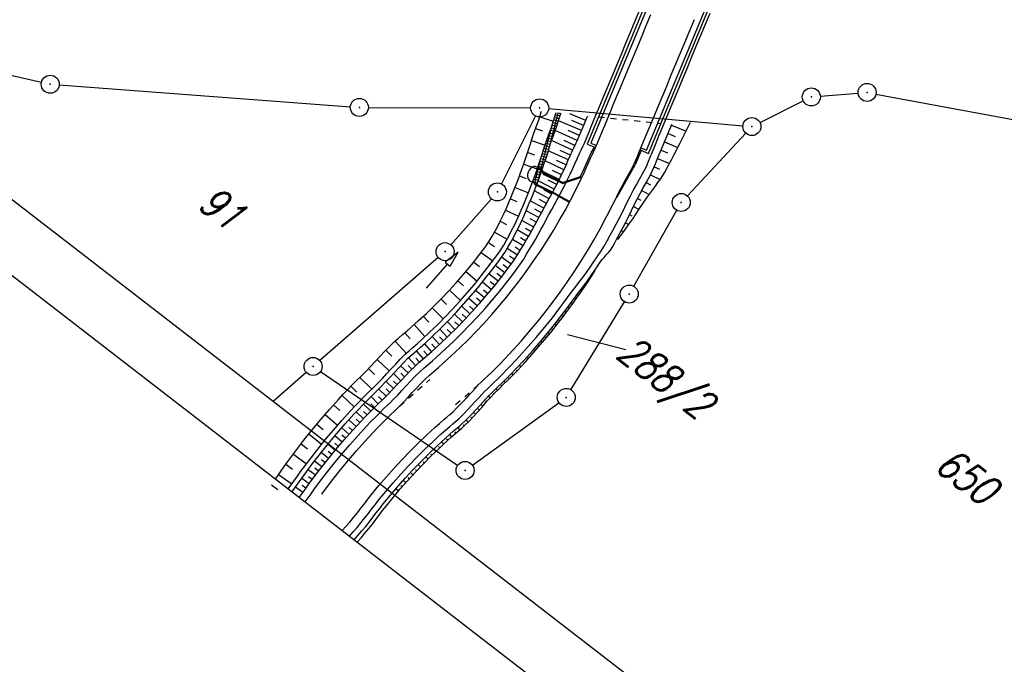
# Model space of a CAD drawing. Extents: x 448814 to 449970, y 436659 to 437685.
# Tile 25 of 132: x 449216 to 449298, y 437011 to 437064. Entities that reach past the tile are written whole.
import ezdxf

# ---------------------------------------------------------------- set-up
doc = ezdxf.new("R2010")
doc.units = 0
doc.header["$LTSCALE"] = 2
doc.header["$MEASUREMENT"] = 0
for name, pattern in [('ACAD_ISO03W100', [0.5, 0.25, -0.25]), ('AUSGEZOGEN', [0]), ('PUNKTX2', [0.5, 0.25, -0.25])]:
    doc.linetypes.add(name, pattern=pattern)
doc.layers.get('0').update_dxf_attribs({"linetype": 'AUSGEZOGEN'})
for name, color, linetype in [('213_FLSTNR', 8, 'AUSGEZOGEN'), ('213_GRENZL', 8, 'AUSGEZOGEN'), ('213_GRENZP', 8, 'AUSGEZOGEN'), ('DB-Bestand', 8, 'CONTINUOUS'), ('DB-Ingenieurbauwerke', 15, 'CONTINUOUS'), ('DB-Weg-Boeschungen', 15, 'CONTINUOUS'), ('DB-Wege', 15, 'CONTINUOUS'), ('FBRTOP', 250, 'AUSGEZOGEN'), ('Planeinteilung', 250, 'CONTINUOUS'), ('RAHMEN', 7, 'AUSGEZOGEN')]:
    doc.layers.add(name, color=color, linetype=linetype)
doc.styles.add('ROMANS', font='romans.shx', dxfattribs={"width": 0.8})

# ---------------------------------------------------------------- blocks, each defined once
blk = doc.blocks.new('*X103')
at = {"color": 0, "linetype": 'ByBlock'}
for p, q in [((-14331, 443829), (-14169, 443991)), ((-14100, 443912), (-14197, 444009)), ((-13739, 443234), (-14333, 443827)), ((-14303, 443539), (-14020, 443821)), ((-14155, 443369), (-13872, 443651)), ((-14005, 443200), (-13723, 443483)), ((-13855, 443032), (-13752, 443135)), ((-13752, 443135), (-13573, 443314)), ((-12883, 442377), (-13739, 443234)), ((-13707, 442862), (-13424, 443145)), ((-13775, 442951), (-13849, 443025)), ((-13066, 442242), (-13775, 442951)), ((-13559, 442692), (-13276, 442974)), ((-13414, 442518), (-13130, 442802)), ((-13272, 442343), (-12987, 442627)), ((-13021, 442275), (-12846, 442450)), ((-12236, 441730), (-12883, 442377)), ((-13131, 442166), (-13021, 442275)), ((-10992, 440168), (-13066, 442242)), ((-12988, 441990), (-12704, 442274)), ((-12843, 441817), (-12561, 442099)), ((-12694, 441647), (-12412, 441930)), ((-12544, 441479), (-12263, 441760)), ((-12393, 441312), (-12112, 441593)), ((-12243, 441144), (-11961, 441426)), ((-12094, 440975), (-11812, 441256)), ((-11945, 440805), (-11663, 441087)), ((-11222, 440080), (-11932, 440789)), ((-11798, 440634), (-11516, 440916)), ((-11651, 440463), (-11369, 440745)), ((-11504, 440291), (-11223, 440573)), ((-11358, 440120), (-11076, 440401)), ((-10395, 439252), (-11222, 440080)), ((-11212, 439947), (-10992, 440168)), ((-11067, 439774), (-10785, 440056)), ((-10992, 440168), (-10931, 440229)), ((-10342, 439518), (-10992, 440168)), ((-10923, 439600), (-10642, 439882)), ((-10780, 439425), (-10498, 439707)), ((-10636, 439251), (-10354, 439533)), ((-10493, 439076), (-10210, 439358)), ((-10281, 439139), (-10395, 439252))]:
    blk.add_line(p, q, dxfattribs=at)
blk = doc.blocks.new('1135420')
blk.add_line((0, 0), (1135, 0))
at = {"layer": 'RAHMEN'}
blk.add_line((25, 5), (950, 5), dxfattribs=at)
blk = doc.blocks.new('GST')
at = {"color": 0}
blk.add_circle((0, 0), 0.75, dxfattribs=at)
blk.add_point((0, 0), dxfattribs=at)

msp = doc.modelspace()

# ---------------------------------------------------------------- linework, layer by layer
at = {"layer": '213_FLSTNR', "flags": 128}
msp.add_lwpolyline([(449261.956, 437038.237), (449266.811, 437036.969)], dxfattribs=at)
at = {"layer": '213_GRENZL'}
for p, q in [((449196.284, 437064.187), (449218.212, 437059.2)), ((449219.691, 437058.977), (449243.905, 437057.169)), ((449283.001, 437058.043), (449286.146, 437058.294)), ((449287.63, 437058.218), (449299.316, 437056.059)), ((449245.403, 437057.112), (449258.903, 437057.076)), ((449260.4, 437057.008), (449276.565, 437055.589)), ((449277.984, 437055.858), (449281.582, 437057.649)), ((449259.316, 437056.404), (449256.471, 437050.754)), ((449271.944, 437049.752), (449276.802, 437054.974)), ((449255.639, 437049.52), (449252.277, 437045.678)), ((449267.474, 437042.236), (449271.063, 437048.552)), ((449251.217, 437044.622), (449241.369, 437036.055)), ((449262.253, 437033.634), (449266.713, 437040.943)), ((449240.238, 437035.071), (449237.471, 437032.664)), ((449241.422, 437035.14), (449252.834, 437027.337)), ((449254.061, 437027.353), (449261.255, 437032.554))]:
    msp.add_line(p, q, dxfattribs=at)
at = {"layer": 'DB-Bestand', "linetype": 'ACAD_ISO03W100'}
msp.add_lwpolyline([(449264.542, 437056.322), (449269.734, 437055.784)], dxfattribs=at)
at = {"layer": 'DB-Ingenieurbauwerke', "linetype": 'Continuous'}
for p, q in [((449271.666, 437073.435), (449263.6, 437054.058)), ((449268.694, 437053.286), (449277.06, 437073.382)), ((449271.82, 437073.154), (449263.908, 437054.146)), ((449268.541, 437053.567), (449276.453, 437072.574)), ((449263.6, 437054.058), (449264.292, 437053.77)), ((449263.908, 437054.146), (449264.369, 437053.954)), ((449263.945, 437053.336), (449264.203, 437053.807)), ((449268.079, 437053.759), (449268.541, 437053.567)), ((449268.094, 437053.536), (449267.598, 437052.344)), ((449268.002, 437053.574), (449268.695, 437053.286)), ((449259.693, 437052.027), (449259.23, 437052.219)), ((449260.041, 437051.513), (449259.693, 437052.027)), ((449260.095, 437051.576), (449259.726, 437052.12)), ((449266.083, 437049.618), (449267.596, 437052.34)), ((449261.547, 437050.782), (449260.041, 437051.513)), ((449261.554, 437050.867), (449260.095, 437051.576)), ((449261.547, 437050.782), (449263.123, 437051.303)), ((449261.554, 437050.867), (449263.037, 437051.357)), ((449261.011, 437049.927), (449258.799, 437051.004)), ((449260.974, 437049.856), (449259.225, 437050.708)), ((449260.974, 437049.856), (449262.064, 437049.253)), ((449261.011, 437049.927), (449262.102, 437049.323))]:
    msp.add_line(p, q, dxfattribs=at)
for centre, radius, start, end in [((449219.779, 437072.389), 48.1, 334.07084, 336.66476), ((449259.407, 437051.472), 0.767, 103.32452, 217.60896)]:
    msp.add_arc(centre, radius, start, end, dxfattribs=at)
at = {"layer": 'DB-Weg-Boeschungen', "linetype": 'Continuous'}
for p, q in [((449259.659, 437056.341), (449260.788, 437055.954)), ((449263.481, 437056.017), (449262.158, 437056.569)), ((449259.313, 437055.351), (449259.883, 437055.162)), ((449263.144, 437055.202), (449261.218, 437055.993)), ((449263.311, 437055.611), (449262.333, 437056.015)), ((449270.619, 437055.628), (449271.832, 437055.122)), ((449262.786, 437054.35), (449260.955, 437055.181)), ((449262.972, 437054.778), (449262.03, 437055.18)), ((449270.331, 437054.934), (449270.913, 437054.691)), ((449258.978, 437054.367), (449260.109, 437053.985)), ((449262.397, 437053.542), (449260.649, 437054.354)), ((449262.586, 437053.934), (449261.697, 437054.357)), ((449270.042, 437054.241), (449271.151, 437053.778)), ((449258.659, 437053.367), (449259.227, 437053.181)), ((449262.046, 437052.744), (449260.371, 437053.487)), ((449262.22, 437053.149), (449261.362, 437053.533)), ((449269.465, 437052.856), (449270.445, 437052.442)), ((449269.753, 437053.547), (449270.277, 437053.329)), ((449258.328, 437052.389), (449259.456, 437051.995)), ((449261.667, 437051.918), (449260.101, 437052.658)), ((449261.86, 437052.331), (449261.049, 437052.701)), ((449269.184, 437052.175), (449269.632, 437051.97)), ((449257.983, 437051.422), (449258.541, 437051.209)), ((449261.272, 437051.104), (449259.818, 437051.828)), ((449261.471, 437051.51), (449260.716, 437051.877)), ((449268.87, 437051.512), (449269.669, 437051.11)), ((449257.605, 437050.459), (449258.719, 437050.015)), ((449260.864, 437050.301), (449259.522, 437050.997)), ((449261.07, 437050.701), (449260.371, 437051.057)), ((449268.513, 437050.868), (449268.865, 437050.675)), ((449257.215, 437049.507), (449257.763, 437049.273)), ((449260.44, 437049.502), (449259.213, 437050.175)), ((449260.654, 437049.901), (449260.012, 437050.243)), ((449267.792, 437049.545), (449268.068, 437049.4)), ((449268.146, 437050.212), (449268.773, 437049.87)), ((449260.002, 437048.728), (449258.869, 437049.352)), ((449260.22, 437049.11), (449259.633, 437049.439)), ((449267.456, 437048.868), (449267.926, 437048.631)), ((449256.813, 437048.557), (449257.902, 437048.067)), ((449259.593, 437047.956), (449258.525, 437048.513)), ((449259.795, 437048.345), (449259.245, 437048.638)), ((449267.127, 437048.192), (449267.316, 437048.097)), ((449256.373, 437047.64), (449256.907, 437047.37)), ((449259.171, 437047.163), (449258.174, 437047.707)), ((449259.386, 437047.559), (449258.87, 437047.832)), ((449266.792, 437047.522), (449267.071, 437047.377)), ((449255.898, 437046.743), (449256.937, 437046.155)), ((449258.729, 437046.379), (449257.793, 437046.917)), ((449258.503, 437045.991), (449258.047, 437046.258)), ((449258.951, 437046.769), (449258.469, 437047.04)), ((449266.44, 437046.86), (449266.532, 437046.81)), ((449255.387, 437045.876), (449255.888, 437045.551)), ((449258.273, 437045.607), (449257.382, 437046.138)), ((449258.041, 437045.222), (449257.605, 437045.488)), ((449266.085, 437046.198), (449266.174, 437046.152)), ((449254.799, 437045.056), (449255.759, 437044.352)), ((449257.288, 437044.075), (449256.485, 437044.662)), ((449257.805, 437044.835), (449256.954, 437045.377)), ((449257.554, 437044.448), (449257.142, 437044.731)), ((449254.175, 437044.249), (449254.645, 437043.876)), ((449256.744, 437043.358), (449255.964, 437043.958)), ((449257.015, 437043.714), (449256.621, 437044.013)), ((449253.519, 437043.46), (449254.453, 437042.673)), ((449256.194, 437042.651), (449255.431, 437043.258)), ((449256.471, 437043.004), (449256.085, 437043.305)), ((449263.959, 437043.035), (449263.932, 437043.051)), ((449264.198, 437043.42), (449264.165, 437043.441)), ((449252.844, 437042.683), (449253.309, 437042.272)), ((449255.628, 437041.954), (449254.885, 437042.57)), ((449255.912, 437042.301), (449255.536, 437042.607)), ((449263.464, 437042.272), (449263.417, 437042.303)), ((449263.715, 437042.651), (449263.638, 437042.701)), ((449252.153, 437041.924), (449253.074, 437041.062)), ((449255.051, 437041.27), (449254.324, 437041.891)), ((449255.341, 437041.61), (449254.974, 437041.92)), ((449262.941, 437041.528), (449262.884, 437041.569)), ((449263.206, 437041.897), (449263.102, 437041.97)), ((449251.444, 437041.18), (449251.901, 437040.731)), ((449253.855, 437039.933), (449253.167, 437040.568)), ((449254.46, 437040.596), (449253.751, 437041.223)), ((449254.159, 437040.263), (449253.81, 437040.579)), ((449254.758, 437040.932), (449254.398, 437041.244)), ((449262.139, 437040.428), (449262.008, 437040.523)), ((449262.404, 437040.796), (449262.34, 437040.843)), ((449262.671, 437041.162), (449262.55, 437041.251)), ((449249.971, 437039.739), (449250.422, 437039.257)), ((449250.717, 437040.452), (449251.623, 437039.519)), ((449253.238, 437039.281), (449252.57, 437039.924)), ((449253.548, 437039.605), (449253.209, 437039.925)), ((449261.599, 437039.697), (449261.468, 437039.796)), ((449261.872, 437040.061), (449261.806, 437040.109)), ((449249.212, 437039.045), (449250.104, 437038.047)), ((449252.608, 437038.641), (449251.96, 437039.292)), ((449252.925, 437038.959), (449252.596, 437039.283)), ((449261.042, 437038.978), (449260.911, 437039.082)), ((449261.322, 437039.336), (449261.257, 437039.387)), ((449248.426, 437038.362), (449248.877, 437037.853)), ((449251.314, 437037.399), (449250.705, 437038.061)), ((449251.641, 437037.704), (449251.333, 437038.034)), ((449251.967, 437038.013), (449251.339, 437038.671)), ((449252.289, 437038.325), (449251.97, 437038.653)), ((449260.474, 437038.269), (449260.343, 437038.376)), ((449260.759, 437038.622), (449260.694, 437038.675)), ((449247.625, 437037.669), (449248.56, 437036.66)), ((449250.651, 437036.797), (449250.06, 437037.463)), ((449250.983, 437037.096), (449250.684, 437037.428)), ((449259.598, 437037.225), (449259.533, 437037.281)), ((449259.893, 437037.571), (449259.763, 437037.68)), ((449260.185, 437037.919), (449260.12, 437037.973)), ((449246.857, 437036.922), (449247.351, 437036.431)), ((449249.978, 437036.21), (449249.4, 437036.876)), ((449250.313, 437036.501), (449250.023, 437036.836)), ((449258.998, 437036.542), (449258.934, 437036.599)), ((449259.299, 437036.882), (449259.171, 437036.995)), ((449246.126, 437036.151), (449247.145, 437035.192)), ((449248.715, 437035.024), (449248.089, 437035.619)), ((449249.017, 437035.336), (449248.71, 437035.641)), ((449249.325, 437035.635), (449248.728, 437036.27)), ((449249.645, 437035.923), (449249.355, 437036.251)), ((449258.077, 437035.537), (449257.953, 437035.655)), ((449258.387, 437035.869), (449258.324, 437035.927)), ((449258.694, 437036.204), (449258.567, 437036.32)), ((449245.421, 437035.389), (449245.926, 437034.905)), ((449248.109, 437034.379), (449247.481, 437034.968)), ((449248.413, 437034.703), (449248.098, 437034.998)), ((449257.448, 437034.88), (449257.326, 437035.001)), ((449257.764, 437035.207), (449257.703, 437035.267)), ((449244.687, 437034.656), (449245.687, 437033.68)), ((449247.503, 437033.728), (449246.879, 437034.317)), ((449247.806, 437034.055), (449247.492, 437034.349)), ((449256.484, 437033.917), (449256.425, 437033.978)), ((449256.808, 437034.236), (449256.69, 437034.356)), ((449257.129, 437034.556), (449257.069, 437034.617)), ((449243.219, 437033.149), (449244.234, 437032.203)), ((449243.95, 437033.917), (449244.448, 437033.431)), ((449246.872, 437033.082), (449246.273, 437033.69)), ((449247.193, 437033.402), (449246.886, 437033.7)), ((449255.839, 437033.284), (449255.772, 437033.349)), ((449256.159, 437033.601), (449256.038, 437033.725)), ((449242.505, 437032.371), (449243.019, 437031.909)), ((449245.604, 437031.847), (449245.008, 437032.435)), ((449245.914, 437032.16), (449245.617, 437032.458)), ((449246.226, 437032.467), (449245.638, 437033.074)), ((449246.546, 437032.773), (449246.252, 437033.079)), ((449254.935, 437032.275), (449254.767, 437032.421)), ((449255.229, 437032.62), (449255.149, 437032.69)), ((449255.528, 437032.958), (449255.379, 437033.094)), ((449241.805, 437031.579), (449242.846, 437030.677)), ((449244.99, 437031.214), (449244.391, 437031.788)), ((449245.296, 437031.532), (449244.998, 437031.822)), ((449254.328, 437031.596), (449254.148, 437031.762)), ((449254.635, 437031.933), (449254.547, 437032.011)), ((449241.121, 437030.774), (449241.648, 437030.334)), ((449244.387, 437030.572), (449243.785, 437031.13)), ((449244.687, 437030.894), (449244.387, 437031.177)), ((449253.37, 437030.615), (449253.285, 437030.708)), ((449253.7, 437030.933), (449253.523, 437031.113)), ((449254.018, 437031.262), (449253.926, 437031.349)), ((449240.453, 437029.956), (449241.518, 437029.099)), ((449243.795, 437029.92), (449243.189, 437030.461)), ((449243.503, 437029.59), (449243.2, 437029.857)), ((449244.089, 437030.247), (449243.788, 437030.522)), ((449252.339, 437029.725), (449252.167, 437029.92)), ((449252.679, 437030.023), (449252.595, 437030.12)), ((449253.025, 437030.315), (449252.859, 437030.507)), ((449239.8, 437029.125), (449240.338, 437028.708)), ((449242.644, 437028.586), (449242.032, 437029.096)), ((449243.214, 437029.257), (449242.605, 437029.784)), ((449242.927, 437028.922), (449242.622, 437029.182)), ((449251.671, 437029.116), (449251.491, 437029.309)), ((449252.004, 437029.422), (449251.916, 437029.519)), ((449239.162, 437028.282), (449240.251, 437027.471)), ((449242.084, 437027.905), (449241.471, 437028.4)), ((449242.362, 437028.247), (449242.056, 437028.498)), ((449250.689, 437028.179), (449250.594, 437028.276)), ((449251.013, 437028.495), (449250.827, 437028.688)), ((449251.34, 437028.807), (449251.249, 437028.903)), ((449238.544, 437027.43), (449239.091, 437027.033)), ((449241.538, 437027.215), (449240.921, 437027.693)), ((449241.809, 437027.56), (449241.502, 437027.804)), ((449249.734, 437027.214), (449249.535, 437027.407)), ((449250.049, 437027.539), (449249.951, 437027.635)), ((449250.367, 437027.86), (449250.175, 437028.054)), ((449237.938, 437026.572), (449239.036, 437025.792)), ((449241.001, 437026.515), (449240.383, 437026.979)), ((449241.268, 437026.866), (449240.959, 437027.102)), ((449249.114, 437026.556), (449248.907, 437026.747)), ((449249.422, 437026.886), (449249.321, 437026.983)), ((449240.475, 437025.806), (449239.858, 437026.257)), ((449240.736, 437026.161), (449240.428, 437026.39)), ((449248.507, 437025.886), (449248.292, 437026.076)), ((449248.809, 437026.223), (449248.703, 437026.318)), ((449237.335, 437025.719), (449237.882, 437025.33)), ((449239.953, 437025.089), (449239.342, 437025.532)), ((449240.215, 437025.448), (449239.907, 437025.671)), ((449247.912, 437025.205), (449247.69, 437025.393)), ((449248.208, 437025.546), (449248.099, 437025.641))]:
    msp.add_line(p, q, dxfattribs=at)
for points in [[(449237.676, 437026.202), (449238.107, 437026.812), (449238.408, 437027.239), (449238.711, 437027.663), (449239.367, 437028.556), (449240.041, 437029.436), (449240.733, 437030.302), (449241.442, 437031.155), (449242.168, 437031.994), (449242.911, 437032.817), (449243.289, 437033.224), (449243.671, 437033.627), (449244.056, 437034.027), (449244.446, 437034.421), (449244.711, 437034.679), (449244.976, 437034.938), (449245.238, 437035.199), (449245.621, 437035.604), (449245.999, 437036.014), (449246.765, 437036.828), (449247.158, 437037.226), (449247.562, 437037.612), (449247.906, 437037.918), (449248.256, 437038.217), (449248.592, 437038.504), (449248.926, 437038.793), (449249.585, 437039.382), (449250.232, 437039.984), (449250.867, 437040.599), (449251.49, 437041.227), (449252.101, 437041.867), (449252.698, 437042.52), (449253.283, 437043.184), (449253.854, 437043.86), (449254.136, 437044.201), (449254.412, 437044.547), (449254.681, 437044.898), (449254.945, 437045.253), (449255.205, 437045.612), (449255.453, 437045.978), (449255.682, 437046.358), (449255.899, 437046.745), (449256.11, 437047.135), (449256.316, 437047.528), (449256.514, 437047.924), (449256.705, 437048.324), (449256.889, 437048.727), (449257.065, 437049.134), (449257.23, 437049.545), (449257.395, 437049.956), (449257.564, 437050.361), (449257.733, 437050.767), (449257.892, 437051.177), (449258.044, 437051.589), (449258.337, 437052.415), (449258.478, 437052.828), (449258.617, 437053.242), (449258.754, 437053.655), (449258.887, 437054.069), (449259.014, 437054.484), (449259.147, 437054.897), (449259.253, 437055.19), (449259.363, 437055.483), (449259.471, 437055.776), (449259.63, 437056.252), (449259.782, 437056.73), (449259.81, 437056.812)], [(449238.741, 437025.379), (449239.197, 437026.019), (449239.497, 437026.439), (449239.798, 437026.858), (449240.442, 437027.726), (449241.104, 437028.581), (449241.782, 437029.423), (449242.477, 437030.252), (449243.189, 437031.066), (449243.917, 437031.866), (449244.288, 437032.26), (449244.662, 437032.652), (449245.039, 437033.04), (449245.421, 437033.422), (449245.681, 437033.673), (449245.94, 437033.924), (449246.197, 437034.178), (449246.571, 437034.571), (449246.94, 437034.97), (449247.311, 437035.37), (449247.683, 437035.767), (449248.059, 437036.164), (449248.444, 437036.551), (449248.789, 437036.87), (449249.141, 437037.181), (449249.482, 437037.483), (449249.821, 437037.787), (449250.489, 437038.407), (449251.144, 437039.039), (449251.786, 437039.684), (449252.415, 437040.342), (449253.03, 437041.013), (449253.632, 437041.695), (449254.22, 437042.389), (449254.794, 437043.094), (449255.353, 437043.811), (449255.626, 437044.174), (449255.898, 437044.539), (449256.167, 437044.905), (449256.425, 437045.279), (449256.662, 437045.667), (449256.887, 437046.064), (449257.106, 437046.463), (449257.32, 437046.865), (449257.525, 437047.271), (449257.723, 437047.681), (449257.915, 437048.094), (449258.097, 437048.511), (449258.268, 437048.932), (449258.439, 437049.353), (449258.615, 437049.769), (449258.789, 437050.185), (449258.954, 437050.605), (449259.111, 437051.028), (449259.415, 437051.876), (449259.561, 437052.3), (449259.704, 437052.725), (449259.846, 437053.149), (449259.983, 437053.575), (449260.114, 437054.001), (449260.251, 437054.425), (449260.358, 437054.722), (449260.47, 437055.018), (449260.579, 437055.315), (449260.737, 437055.791), (449260.888, 437056.269), (449261.024, 437056.687)], [(449239.058, 437025.135), (449239.521, 437025.783), (449239.819, 437026.202), (449240.12, 437026.62), (449240.759, 437027.482), (449241.416, 437028.331), (449242.089, 437029.166), (449242.779, 437029.989), (449243.485, 437030.797), (449244.208, 437031.591), (449244.576, 437031.983), (449244.947, 437032.371), (449245.321, 437032.757), (449245.701, 437033.136), (449246.087, 437033.51), (449246.47, 437033.886), (449246.842, 437034.276), (449247.207, 437034.673), (449247.575, 437035.07), (449247.945, 437035.465), (449248.317, 437035.859), (449248.7, 437036.243), (449249.047, 437036.564), (449249.401, 437036.877), (449249.745, 437037.181), (449250.087, 437037.488), (449250.761, 437038.113), (449251.421, 437038.751), (449252.069, 437039.402), (449252.704, 437040.066), (449253.325, 437040.742), (449253.932, 437041.43), (449254.525, 437042.13), (449255.104, 437042.842), (449255.668, 437043.565), (449255.944, 437043.931), (449256.218, 437044.299), (449256.489, 437044.668), (449256.749, 437045.046), (449256.989, 437045.437), (449257.216, 437045.837), (449257.438, 437046.239), (449257.654, 437046.645), (449257.861, 437047.054), (449258.062, 437047.467), (449258.255, 437047.883), (449258.439, 437048.304), (449258.613, 437048.728), (449258.785, 437049.153), (449258.963, 437049.573), (449259.14, 437049.992), (449259.307, 437050.416), (449259.466, 437050.842), (449259.772, 437051.697), (449259.92, 437052.125), (449260.066, 437052.554), (449260.209, 437052.981), (449260.348, 437053.41), (449260.48, 437053.84), (449260.619, 437054.268), (449260.727, 437054.566), (449260.839, 437054.863), (449260.948, 437055.161), (449261.106, 437055.637), (449261.257, 437056.116), (449261.413, 437056.592), (449261.431, 437056.645)], [(449239.653, 437024.676), (449240.134, 437025.337), (449240.435, 437025.751), (449240.737, 437026.163), (449241.375, 437027.006), (449242.029, 437027.837), (449242.7, 437028.654), (449243.387, 437029.458), (449244.09, 437030.248), (449244.809, 437031.024), (449245.174, 437031.406), (449245.543, 437031.785), (449245.914, 437032.161), (449246.292, 437032.531), (449246.548, 437032.774), (449246.803, 437033.016), (449247.056, 437033.262), (449247.424, 437033.644), (449247.785, 437034.033), (449248.148, 437034.421), (449248.513, 437034.809), (449248.88, 437035.196), (449249.258, 437035.572), (449249.612, 437035.894), (449249.974, 437036.207), (449250.328, 437036.514), (449250.68, 437036.823), (449251.373, 437037.452), (449252.054, 437038.096), (449252.721, 437038.753), (449253.375, 437039.423), (449254.016, 437040.106), (449254.643, 437040.802), (449255.256, 437041.51), (449255.855, 437042.23), (449256.439, 437042.962), (449256.725, 437043.333), (449257.009, 437043.706), (449257.291, 437044.08), (449257.563, 437044.461), (449257.817, 437044.854), (449258.061, 437045.255), (449258.303, 437045.656), (449258.543, 437046.058), (449258.777, 437046.463), (449259.007, 437046.87), (449259.234, 437047.278), (449259.455, 437047.69), (449259.669, 437048.104), (449259.886, 437048.518), (449260.114, 437048.924), (449260.344, 437049.329), (449260.568, 437049.738), (449260.785, 437050.15), (449261, 437050.563), (449261.21, 437050.979), (449261.416, 437051.396), (449261.618, 437051.816), (449261.817, 437052.237), (449262.009, 437052.661), (449262.195, 437053.089), (449262.384, 437053.515), (449262.524, 437053.806), (449262.666, 437054.097), (449262.804, 437054.389), (449263.001, 437054.848), (449263.188, 437055.312), (449263.379, 437055.774), (449263.573, 437056.235), (449263.647, 437056.415)], [(449244.211, 437021.158), (449244.534, 437021.515), (449244.867, 437021.891), (449245.184, 437022.264), (449245.491, 437022.644), (449245.775, 437023.018), (449246.057, 437023.393), (449246.345, 437023.764), (449246.638, 437024.131), (449247.234, 437024.857), (449247.844, 437025.57), (449248.468, 437026.272), (449249.107, 437026.961), (449249.759, 437027.637), (449250.424, 437028.3), (449251.102, 437028.949), (449251.447, 437029.268), (449251.794, 437029.585), (449252.143, 437029.899), (449252.497, 437030.206), (449252.738, 437030.407), (449252.978, 437030.607), (449253.213, 437030.814), (449253.465, 437031.055), (449253.709, 437031.304), (449253.95, 437031.556), (449254.318, 437031.939), (449254.681, 437032.327), (449254.918, 437032.59), (449255.154, 437032.853), (449255.396, 437033.111), (449255.646, 437033.358), (449255.902, 437033.599), (449256.159, 437033.839), (449256.538, 437034.206), (449256.911, 437034.579), (449257.281, 437034.955), (449257.648, 437035.333), (449258.37, 437036.103), (449259.076, 437036.886), (449259.766, 437037.684), (449260.441, 437038.495), (449261.099, 437039.32), (449261.422, 437039.736), (449261.74, 437040.157), (449262.051, 437040.583), (449262.364, 437041.007), (449262.686, 437041.427), (449263.008, 437041.845), (449263.323, 437042.269), (449263.634, 437042.696), (449263.945, 437043.125), (449264.244, 437043.561), (449264.435, 437043.859), (449264.628, 437044.154), (449264.838, 437044.438), (449265.015, 437044.642), (449265.199, 437044.84), (449265.381, 437045.04), (449265.55, 437045.248), (449265.742, 437045.544), (449265.911, 437045.856), (449266.072, 437046.174), (449266.322, 437046.643), (449266.575, 437047.109), (449266.821, 437047.58), (449267.06, 437048.055), (449267.293, 437048.532), (449267.525, 437049.01), (449267.762, 437049.486), (449268.008, 437049.958), (449268.264, 437050.426), (449268.527, 437050.892), (449268.697, 437051.193), (449268.862, 437051.496), (449269.017, 437051.803), (449269.155, 437052.107), (449269.284, 437052.414), (449269.411, 437052.723), (449269.602, 437053.185), (449269.795, 437053.646), (449270.179, 437054.569), (449270.563, 437055.492), (449270.652, 437055.706)], [(449266.156, 437046.127), (449266.477, 437046.56), (449266.795, 437046.994), (449267.111, 437047.432), (449267.419, 437047.875), (449267.721, 437048.324), (449268.021, 437048.774), (449268.325, 437049.227), (449268.635, 437049.675), (449268.956, 437050.124), (449269.281, 437050.57), (449269.49, 437050.856), (449269.694, 437051.145), (449269.887, 437051.441), (449270.059, 437051.729), (449270.221, 437052.023), (449270.379, 437052.32), (449270.616, 437052.763), (449270.852, 437053.206), (449271.315, 437054.096), (449271.543, 437054.543), (449271.768, 437054.991), (449271.989, 437055.441), (449272.212, 437055.89)], [(449250.226, 437042.082), (449251.996, 437044.076), (449252.196, 437043.899), (449252.882, 437045.073), (449251.797, 437044.253), (449251.996, 437044.076)], [(449244.468, 437020.96), (449244.793, 437021.326), (449245.122, 437021.706), (449245.435, 437022.079), (449245.738, 437022.46), (449246.019, 437022.833), (449246.297, 437023.207), (449246.582, 437023.577), (449246.871, 437023.943), (449247.46, 437024.668), (449248.062, 437025.38), (449248.68, 437026.08), (449249.311, 437026.768), (449249.955, 437027.443), (449250.613, 437028.105), (449251.285, 437028.755), (449251.625, 437029.074), (449251.969, 437029.39), (449252.315, 437029.704), (449252.666, 437030.012), (449252.904, 437030.213), (449253.142, 437030.414), (449253.375, 437030.62), (449253.751, 437030.985), (449254.114, 437031.364), (449254.477, 437031.757), (449254.833, 437032.157), (449255.064, 437032.427), (449255.296, 437032.697), (449255.532, 437032.963), (449255.9, 437033.345), (449256.277, 437033.716), (449256.656, 437034.086), (449257.032, 437034.458), (449257.772, 437035.215), (449258.496, 437035.987), (449259.204, 437036.773), (449259.896, 437037.574), (449260.571, 437038.389), (449261.23, 437039.217), (449261.553, 437039.636), (449261.871, 437040.059), (449262.181, 437040.487), (449262.491, 437040.916), (449262.805, 437041.343), (449263.116, 437041.77), (449263.711, 437042.646), (449263.995, 437043.092), (449264.274, 437043.542)]]:
    msp.add_lwpolyline(points, dxfattribs=at)
at = {"layer": 'DB-Wege', "linetype": 'PUNKTX2'}
for p, q in [((449247.993, 437032.263), (449250.512, 437034.477)), ((449254.55, 437034.024), (449252.416, 437032.175))]:
    msp.add_line(p, q, dxfattribs=at)
at = {"layer": 'DB-Wege', "linetype": 'Continuous'}
for points in [[(449240.144, 437024.297), (449240.635, 437024.972), (449240.934, 437025.384), (449241.235, 437025.794), (449241.866, 437026.628), (449242.512, 437027.449), (449243.175, 437028.256), (449243.854, 437029.051), (449244.549, 437029.831), (449245.259, 437030.598), (449245.62, 437030.975), (449245.985, 437031.35), (449246.352, 437031.722), (449246.725, 437032.088), (449246.978, 437032.327), (449247.231, 437032.567), (449247.48, 437032.81), (449247.843, 437033.188), (449248.2, 437033.572), (449248.558, 437033.957), (449248.918, 437034.341), (449249.281, 437034.724), (449249.654, 437035.096), (449250.011, 437035.42), (449250.376, 437035.736), (449250.735, 437036.047), (449251.092, 437036.36), (449251.794, 437036.998), (449252.484, 437037.65), (449253.16, 437038.315), (449253.823, 437038.994), (449254.472, 437039.686), (449255.108, 437040.391), (449255.729, 437041.109), (449256.336, 437041.839), (449256.927, 437042.58), (449257.217, 437042.956), (449257.504, 437043.334), (449257.79, 437043.713), (449258.066, 437044.099), (449258.324, 437044.497), (449258.571, 437044.903), (449258.817, 437045.309), (449259.06, 437045.716), (449259.298, 437046.126), (449259.531, 437046.539), (449259.762, 437046.952), (449259.986, 437047.369), (449260.203, 437047.789), (449260.423, 437048.208), (449260.654, 437048.62), (449260.887, 437049.03), (449261.113, 437049.444), (449261.334, 437049.861), (449261.551, 437050.281), (449261.764, 437050.702), (449261.973, 437051.125), (449262.178, 437051.55), (449262.379, 437051.977), (449262.574, 437052.407), (449262.762, 437052.84), (449262.954, 437053.271), (449263.094, 437053.565), (449263.237, 437053.857), (449263.376, 437054.151), (449263.573, 437054.61), (449263.761, 437055.074), (449263.951, 437055.536), (449264.145, 437055.997), (449264.337, 437056.459), (449264.529, 437056.92), (449264.913, 437057.844), (449265.297, 437058.767), (449265.682, 437059.69), (449266.066, 437060.613), (449266.45, 437061.537), (449266.834, 437062.46), (449267.218, 437063.383), (449267.603, 437064.306), (449267.987, 437065.23)], [(449241.539, 437024.94), (449241.838, 437025.348), (449242.459, 437026.17), (449243.097, 437026.979), (449243.75, 437027.775), (449244.419, 437028.558), (449245.104, 437029.327), (449245.804, 437030.083), (449246.16, 437030.455), (449246.519, 437030.824), (449246.881, 437031.19), (449247.249, 437031.551), (449247.623, 437031.905), (449247.993, 437032.263), (449248.351, 437032.636), (449248.702, 437033.015), (449249.055, 437033.395), (449249.409, 437033.774), (449249.766, 437034.152), (449250.133, 437034.519), (449250.494, 437034.847), (449250.864, 437035.166), (449251.228, 437035.481), (449251.59, 437035.8), (449252.304, 437036.448), (449253.004, 437037.11), (449253.692, 437037.786), (449254.365, 437038.476), (449255.025, 437039.179), (449255.67, 437039.895), (449256.301, 437040.624), (449256.917, 437041.365), (449257.518, 437042.118), (449258.104, 437042.884), (449258.675, 437043.661), (449259.23, 437044.449), (449259.769, 437045.248), (449260.292, 437046.058), (449260.799, 437046.878), (449261.289, 437047.708), (449261.763, 437048.548), (449262.219, 437049.397), (449262.659, 437050.254), (449263.081, 437051.121), (449263.287, 437051.557), (449263.486, 437051.996), (449263.678, 437052.438), (449263.873, 437052.879), (449264.015, 437053.175), (449264.16, 437053.47), (449264.3, 437053.767), (449264.496, 437054.226), (449264.684, 437054.69), (449264.875, 437055.152), (449265.068, 437055.613), (449265.26, 437056.074), (449265.452, 437056.536), (449265.836, 437057.46), (449266.221, 437058.383), (449266.605, 437059.306), (449266.989, 437060.229), (449267.373, 437061.152), (449267.757, 437062.076), (449268.142, 437062.999), (449268.526, 437063.922), (449268.91, 437064.845)], [(449243.229, 437021.916), (449243.528, 437022.247), (449243.86, 437022.624), (449244.18, 437023), (449244.49, 437023.384), (449244.782, 437023.768), (449245.072, 437024.153), (449245.367, 437024.534), (449245.668, 437024.911), (449246.28, 437025.656), (449246.906, 437026.388), (449247.547, 437027.109), (449248.202, 437027.816), (449248.871, 437028.51), (449249.554, 437029.19), (449250.251, 437029.857), (449250.604, 437030.184), (449250.96, 437030.509), (449251.319, 437030.831), (449251.683, 437031.147), (449251.93, 437031.353), (449252.177, 437031.559), (449252.418, 437031.771), (449252.665, 437032.008), (449252.905, 437032.253), (449253.141, 437032.502), (449253.5, 437032.877), (449253.854, 437033.256), (449254.084, 437033.514), (449254.314, 437033.772), (449254.55, 437034.024), (449254.794, 437034.265), (449255.044, 437034.5), (449255.295, 437034.735), (449255.665, 437035.093), (449256.029, 437035.457), (449256.391, 437035.824), (449256.749, 437036.194), (449257.454, 437036.945), (449258.143, 437037.71), (449258.817, 437038.489), (449259.476, 437039.281), (449260.118, 437040.086), (449260.744, 437040.904), (449261.354, 437041.734), (449261.947, 437042.576), (449262.523, 437043.43), (449263.082, 437044.295), (449263.623, 437045.171), (449264.147, 437046.058), (449264.653, 437046.955), (449265.141, 437047.862), (449265.379, 437048.319), (449265.611, 437048.779), (449265.837, 437049.242), (449266.062, 437049.705), (449266.292, 437050.166), (449266.531, 437050.623), (449266.781, 437051.077), (449267.037, 437051.528), (449267.288, 437051.973), (449267.522, 437052.426), (449267.66, 437052.729), (449267.789, 437053.036), (449267.915, 437053.345), (449268.106, 437053.807), (449268.299, 437054.268), (449268.684, 437055.192), (449269.068, 437056.115), (449269.452, 437057.038), (449269.836, 437057.961), (449270.22, 437058.884), (449270.605, 437059.808), (449270.989, 437060.731), (449271.373, 437061.654), (449271.757, 437062.577), (449272.141, 437063.501), (449272.526, 437064.424)], [(449243.821, 437021.459), (449244.134, 437021.806), (449244.467, 437022.182), (449244.785, 437022.556), (449245.093, 437022.938), (449245.38, 437023.316), (449245.665, 437023.695), (449245.956, 437024.07), (449246.253, 437024.441), (449246.855, 437025.174), (449247.471, 437025.896), (449248.102, 437026.604), (449248.747, 437027.3), (449249.406, 437027.984), (449250.078, 437028.653), (449250.764, 437029.31), (449251.112, 437029.632), (449251.462, 437029.952), (449251.815, 437030.269), (449252.174, 437030.58), (449252.417, 437030.783), (449252.66, 437030.985), (449252.897, 437031.194), (449253.147, 437031.433), (449253.389, 437031.681), (449253.628, 437031.932), (449253.993, 437032.312), (449254.353, 437032.696), (449254.586, 437032.957), (449254.82, 437033.218), (449255.06, 437033.473), (449255.307, 437033.718), (449255.561, 437033.957), (449255.816, 437034.195), (449256.191, 437034.558), (449256.561, 437034.928), (449256.927, 437035.3), (449257.291, 437035.675), (449258.006, 437036.437), (449258.705, 437037.214), (449259.389, 437038.004), (449260.057, 437038.807), (449260.709, 437039.624), (449261.03, 437040.037), (449261.344, 437040.454), (449261.653, 437040.876), (449261.963, 437041.296), (449262.283, 437041.71), (449262.606, 437042.122), (449262.922, 437042.54), (449263.232, 437042.962), (449263.54, 437043.387), (449263.843, 437043.814), (449264.141, 437044.246), (449264.436, 437044.68), (449264.73, 437045.116), (449265.013, 437045.558), (449265.277, 437046.012), (449265.529, 437046.473), (449265.779, 437046.935), (449266.026, 437047.398), (449266.505, 437048.332), (449266.736, 437048.804), (449266.965, 437049.276), (449267.2, 437049.746), (449267.443, 437050.212), (449267.697, 437050.675), (449267.957, 437051.135), (449268.209, 437051.584), (449268.445, 437052.041), (449268.583, 437052.345), (449268.712, 437052.652), (449268.838, 437052.961), (449269.03, 437053.423), (449269.223, 437053.884), (449269.607, 437054.807), (449269.991, 437055.731), (449270.375, 437056.654), (449270.759, 437057.577), (449271.144, 437058.5), (449271.528, 437059.424), (449271.912, 437060.347), (449272.296, 437061.27), (449272.68, 437062.193), (449273.065, 437063.117), (449273.449, 437064.04), (449273.833, 437064.963)]]:
    msp.add_lwpolyline(points, dxfattribs=at)
at = {"layer": 'FBRTOP'}
msp.add_lwpolyline([(448968.071, 437551.847, -0.000001), (448991.973, 437533.398, 0.000001), (449021.658, 437510.484, 0), (449059.524, 437481.257, 0), (449100.819, 437449.382, 0.000002), (449140.4, 437418.831, -0.000003), (449179.981, 437388.28, -0.000004), (449219.562, 437357.729, 0.000004), (449259.142, 437327.177), (449338.303, 437266.075), (449437.255, 437189.697), (449516.416, 437128.595), (449635.158, 437036.942), (449660.728, 437017.161, -0.000002)], format="xyb", dxfattribs=at)
at = {"layer": 'FBRTOP', "const_width": 0.5}
for points in [[(448966.251, 437549.488, -0.000001), (448990.152, 437531.039), (449019.838, 437508.125), (449057.703, 437478.898), (449098.999, 437447.023, 0.000002), (449138.58, 437416.472, -0.000003), (449178.161, 437385.922, -0.000004), (449217.741, 437355.37, 0.000004), (449257.322, 437324.818), (449336.483, 437263.716), (449435.435, 437187.338), (449514.596, 437126.236), (449633.336, 437034.585), (449658.907, 437014.802)], [(448965.933, 437529.496, -0.000001), (448980.363, 437518.357, 0.000001), (449010.049, 437495.444, 0.000001), (449047.914, 437466.217, 0.000001), (449089.21, 437434.342, 0.000002), (449128.791, 437403.791, -0.000003), (449168.372, 437373.24, -0.000004), (449207.952, 437342.688, 0.000004), (449247.533, 437312.137), (449326.694, 437251.035), (449425.646, 437174.657), (449504.807, 437113.555), (449571.965, 437061.718)]]:
    msp.add_lwpolyline(points, format="xyb", dxfattribs=at)

# ---------------------------------------------------------------- block references
at = {"layer": '213_GRENZP', "rotation": 322.3369117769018}
for p in [(449218.942, 437059.033), (449286.893, 437058.354), (449282.253, 437057.984), (449244.653, 437057.114), (449259.653, 437057.073), (449277.313, 437055.523), (449256.133, 437050.084), (449271.433, 437049.203), (449251.783, 437045.114), (449267.103, 437041.583), (449240.803, 437035.563), (449261.864, 437032.994), (449253.453, 437026.914)]:
    msp.add_blockref('GST', p, dxfattribs=at)
at = {"layer": 'DB-Weg-Boeschungen', "linetype": 'Continuous', "xscale": 0.001000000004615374, "yscale": 0.0009999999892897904, "zscale": 0.001, "rotation": 300.7798142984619}
msp.add_blockref('*X103', (448887.22, 436817.231), dxfattribs=at)
at = {"layer": 'Planeinteilung', "linetype": 'Continuous', "rotation": 322.3369009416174}
msp.add_blockref('1135420', (448814.476, 437352.853), dxfattribs=at)

# ---------------------------------------------------------------- texts
at = {"layer": '213_FLSTNR', "style": 'ROMANS', "oblique": 15, "width": 0.8}
for s, p in [('91', (449231.078, 437048.826)), ('288/2', (449265.897, 437036.384)), ('650', (449292.371, 437027.065))]:
    msp.add_text(s, height=2.5, rotation=322.33691, dxfattribs=at).set_placement(p)

doc.saveas('drawing.dxf')
